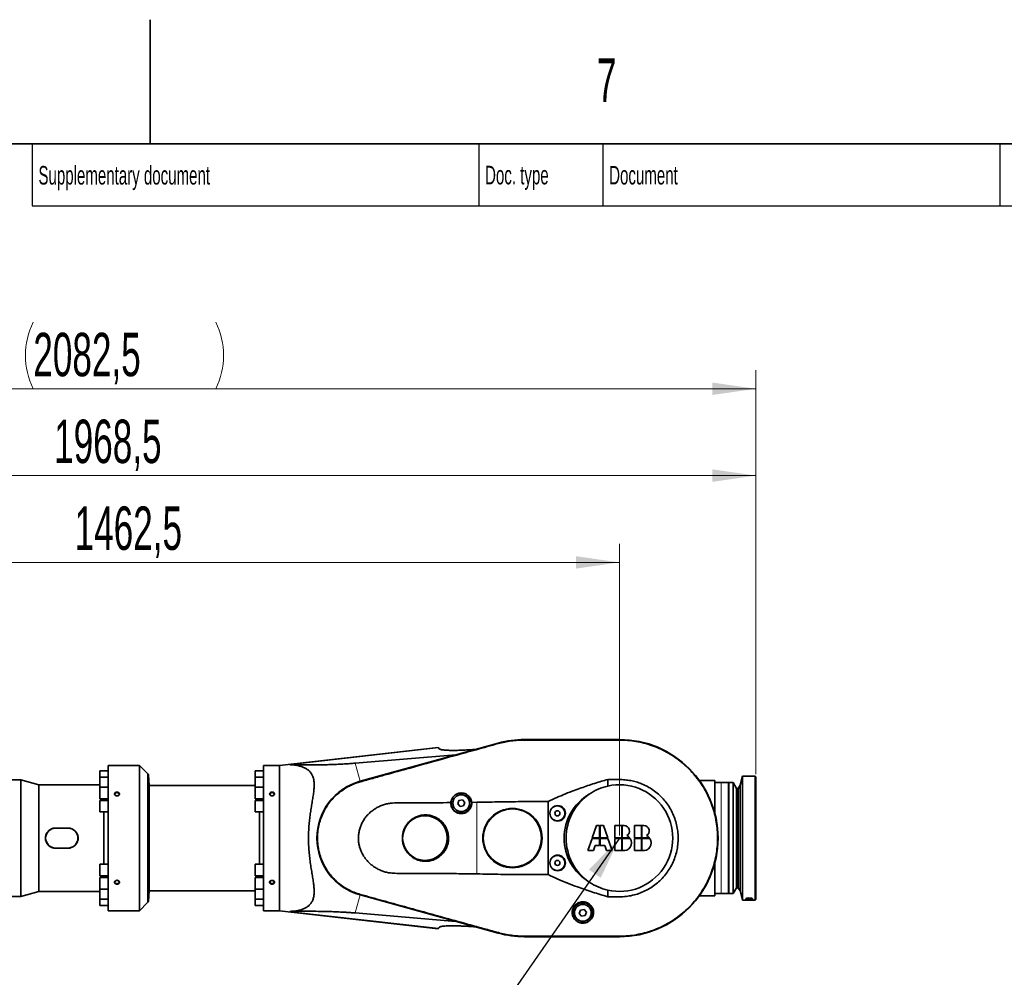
# Model space of a CAD drawing. Header units: millimetres. Extents: x 0 to 11920, y 0 to 8400.
# Tile 54 of 55: x 8740 to 10327, y 6856 to 8400. Entities that reach past the tile are written whole.
import ezdxf

# ---------------------------------------------------------------- set-up
doc = ezdxf.new("R2010")
doc.units = ezdxf.units.MM
doc.header["$LTSCALE"] = 20
doc.header["$PDSIZE"] = -1
doc.styles.add('SLDTEXTSTYLE0', font='TXT', dxfattribs={"width": 0.605})
doc.dimstyles.new('SLDDIMSTYLE0', dxfattribs={"dimtxt": 70, "dimasz": 70, "dimexe": 0, "dimexo": 0.0625, "dimgap": 17.5, "dimtad": 1, "dimdec": 1, "dimrnd": 1e-09, "dimzin": 12, "dimdsep": 46, "dimtxsty": 'SLDTEXTSTYLE0', "dimsah": 1, "dimcen": 0.09, "dimadec": 0, "dimazin": 3, "dimtfac": 1, "dimtofl": 0, "dimtmove": 0, "dimatfit": 3, "dimfxl": 1, "dimfrac": 2, "dimtolj": 1, "dimtzin": 12, "dimarcsym": 0})
doc.dimstyles.new('SLDDIMSTYLE1', dxfattribs={"dimtxt": 70, "dimasz": 70, "dimexe": 0, "dimexo": 0.0625, "dimgap": 17.5, "dimtad": 1, "dimdec": 0, "dimrnd": 1e-09, "dimzin": 12, "dimdsep": 46, "dimtxsty": 'SLDTEXTSTYLE0', "dimsah": 1, "dimcen": 0.09, "dimadec": 0, "dimazin": 3, "dimtfac": 1, "dimtofl": 0, "dimtmove": 0, "dimatfit": 3, "dimfxl": 1, "dimfrac": 2, "dimtolj": 1, "dimtzin": 12, "dimarcsym": 0})
doc.dimstyles.new('SLDDIMSTYLE2', dxfattribs={"dimtxt": 0.18, "dimasz": 70, "dimexe": 0, "dimexo": 0.0625, "dimgap": 0, "dimtad": 0, "dimtih": 1, "dimtoh": 1, "dimdec": 0, "dimrnd": 1e-09, "dimzin": 0, "dimdsep": 46, "dimtxsty": 'Standard', "dimsah": 1, "dimcen": 0.09, "dimadec": 0, "dimazin": 0, "dimtfac": 70, "dimtdec": 0, "dimtofl": 0, "dimtmove": 0, "dimatfit": 3, "dimfxl": 1, "dimfrac": 2, "dimtolj": 1, "dimtzin": 0, "dimarcsym": 0})

# ---------------------------------------------------------------- blocks, each defined once
blk = doc.blocks.new('_D_7')
at = {"color": 7, "linetype": 'Continuous', "lineweight": 0}
for p, q in [((7890.8, 6975.6), (7890.8, 7834.9)), ((9926.6, 7183.4), (9926.6, 7834.9)), ((7890.8, 7804.9), (9926.6, 7804.9))]:
    blk.add_line(p, q, dxfattribs=at)
at = {"color": 7, "linetype": 'Continuous', "lineweight": 18}
for centre, start, end in [((8869.1, 7858.6), 153.4349, 206.5651), ((8948.3, 7858.6), 333.4349, 26.5651)]:
    blk.add_arc(centre, 120.1, start, end, dxfattribs=at)
for points in [[(7890.8, 7804.9), (7960.8, 7794.9), (7960.8, 7814.9)], [(9926.6, 7804.9), (9856.6, 7814.9), (9856.6, 7794.9)]]:
    blk.add_solid(points, dxfattribs=at)
at = {"color": 7, "linetype": 'Continuous', "lineweight": 18, "insert": (8761.7, 7895.1), "char_height": 70, "attachment_point": 1, "style": 'SLDTEXTSTYLE0'}
blk.add_mtext('2082,5', dxfattribs=at)
blk = doc.blocks.new('_D_8')
at = {"color": 7, "linetype": 'Continuous', "lineweight": 0}
for p, q in [((7958.1, 7239.9), (7958.1, 7694.9)), ((9926.6, 7183.4), (9926.6, 7694.9)), ((7958.1, 7664.9), (9926.6, 7664.9))]:
    blk.add_line(p, q, dxfattribs=at)
at = {"color": 7, "linetype": 'Continuous', "lineweight": 18}
for points in [[(7958.1, 7664.9), (8028.1, 7654.9), (8028.1, 7674.9)], [(9926.6, 7664.9), (9856.6, 7674.9), (9856.6, 7654.9)]]:
    blk.add_solid(points, dxfattribs=at)
at = {"color": 7, "linetype": 'Continuous', "lineweight": 18, "insert": (8795.3, 7755.1), "char_height": 70, "attachment_point": 1, "style": 'SLDTEXTSTYLE0'}
blk.add_mtext('1968,5', dxfattribs=at)
blk = doc.blocks.new('_D_9')
at = {"color": 7, "linetype": 'Continuous', "lineweight": 0}
for p, q in [((8244.1, 6884.4), (8244.1, 7554.9)), ((9706.6, 7084.4), (9706.6, 7554.9)), ((9706.6, 7524.9), (8244.1, 7524.9))]:
    blk.add_line(p, q, dxfattribs=at)
at = {"color": 7, "linetype": 'Continuous', "lineweight": 18}
for points in [[(8244.1, 7524.9), (8314.1, 7514.9), (8314.1, 7534.9)], [(9706.6, 7524.9), (9636.6, 7534.9), (9636.6, 7514.9)]]:
    blk.add_solid(points, dxfattribs=at)
at = {"color": 7, "linetype": 'Continuous', "lineweight": 18, "insert": (8828.3, 7615.1), "char_height": 70, "attachment_point": 1, "style": 'SLDTEXTSTYLE0'}
blk.add_mtext('1462,5', dxfattribs=at)

msp = doc.modelspace()

# ---------------------------------------------------------------- linework, layer by layer
at = {"color": 7, "linetype": 'Continuous', "lineweight": 35}
for p, q in [((8950, 8200), (8950, 8400)), ((11720, 8200), (400, 8200)), ((9706.62, 7239.37), (9553.62, 7239.37)), ((9706.62, 7239.27), (9553.62, 7239.27)), ((9414.37, 7226.51), (9158.62, 7197.37)), ((9511.17, 7233.6), (9288.55, 7171.92)), ((9511.19, 7233.5), (9288.58, 7171.82)), ((9414.37, 7226.51), (9414.96, 7225.66)), ((9414.96, 7225.66), (9415.76, 7224.53)), ((9280.46, 7201.13), (9443.08, 7214.73)), ((8889.62, 7197.37), (8882.62, 7197.37)), ((8882.62, 7197.37), (8882.62, 7080.37)), ((8932.76, 7197.37), (8903.62, 7197.37)), ((8945.69, 7184.44), (8932.76, 7197.37)), ((8932.76, 7197.37), (8932.76, 7080.37)), ((9139.62, 7197.37), (9132.62, 7197.37)), ((9132.62, 6963.37), (9132.62, 7197.37)), ((9158.62, 7197.37), (9153.62, 7197.37)), ((9158.62, 7197.37), (9158.62, 6963.37)), ((8882.62, 7189.11), (8869.12, 7189.11)), ((8869.12, 7189.11), (8869.12, 7178.82)), ((8882.62, 7178.82), (8869.12, 7178.82)), ((8869.12, 7178.82), (8869.12, 7162.45)), ((8948.27, 7165.37), (8947.39, 7182.17)), ((8947.39, 6978.57), (8947.39, 7182.17)), ((9132.62, 7189.11), (9119.12, 7189.11)), ((9119.12, 7189.11), (9119.12, 7178.82)), ((9132.62, 7178.82), (9119.12, 7178.82)), ((9119.12, 7178.82), (9119.12, 7162.45)), ((9687.76, 7164.28), (9687.76, 7175)), ((9905.12, 7180.37), (9901.16, 7165.6)), ((9925.62, 7180.37), (9905.12, 7180.37)), ((9905.12, 7180.37), (9905.12, 6980.37)), ((9926.62, 7179.37), (9925.62, 7180.37)), ((9925.62, 6980.37), (9925.62, 7180.37)), ((9926.62, 7179.37), (9926.62, 6981.37)), ((8741.77, 7174.37), (8548.12, 7174.37)), ((8770.62, 7166.37), (8741.77, 7174.37)), ((8741.77, 6986.37), (8741.77, 7174.37)), ((8869.12, 7166.37), (8770.62, 7166.37)), ((8770.62, 6994.37), (8770.62, 7166.37)), ((8882.62, 7162.45), (8869.12, 7162.45)), ((8869.12, 7162.45), (8869.12, 7143.95)), ((9119.12, 7165.37), (8948.27, 7165.37)), ((8948.27, 6995.37), (8948.27, 7165.37)), ((9132.62, 7162.45), (9119.12, 7162.45)), ((9119.12, 7162.45), (9119.12, 7143.95)), ((9860.62, 7173.37), (9835.58, 7173.37)), ((9860.62, 7173.37), (9860.62, 7126.92)), ((9870.62, 7169.87), (9860.62, 7169.87)), ((9882.62, 7169.87), (9870.62, 7169.87)), ((9882.62, 7169.87), (9882.62, 6990.87)), ((9883.12, 7160.37), (9882.62, 7160.37)), ((9889.72, 7169.87), (9883.12, 7169.87)), ((9883.12, 7169.87), (9883.12, 6990.87)), ((9895.31, 7160.37), (9889.72, 7169.87)), ((9889.72, 7169.87), (9889.72, 6990.87)), ((9898.02, 7160.37), (9895.31, 7160.37)), ((9895.31, 7160.37), (9895.31, 7000.37)), ((9901.16, 7165.6), (9898.02, 7160.37)), ((9898.02, 7160.37), (9898.02, 7000.37)), ((9901.16, 7165.6), (9901.16, 6995.14)), ((8869.12, 7143.95), (8882.62, 7143.95)), ((8875.63, 7141.12), (8875.63, 7143.95)), ((9119.12, 7143.95), (9132.62, 7143.95)), ((9126.39, 7143.95), (9126.39, 7141.12)), ((8882.62, 7141.12), (8869.12, 7141.12)), ((8869.12, 7141.12), (8869.12, 7122.62)), ((9132.62, 7141.12), (9119.12, 7141.12)), ((9119.12, 7141.12), (9119.12, 7122.62)), ((9447.91, 7141.09), (9445.93, 7135.67)), ((9445.93, 7135.67), (9449.64, 7131.24)), ((9453.59, 7142.1), (9447.91, 7141.09)), ((9449.64, 7131.24), (9455.33, 7132.25)), ((9457.3, 7137.67), (9453.59, 7142.1)), ((9455.33, 7132.25), (9457.3, 7137.67)), ((9476.62, 7138.11), (9468.42, 7137.99)), ((9591.62, 7139.18), (9591.62, 7021.56)), ((9858.65, 7126.92), (9860.62, 7126.92)), ((9860.62, 7126.92), (9860.62, 7119.93)), ((8869.12, 7122.62), (8882.62, 7122.62)), ((8875.63, 7080.37), (8875.63, 7122.62)), ((9119.12, 7122.62), (9132.62, 7122.62)), ((9126.39, 7122.62), (9126.39, 7038.12)), ((8817.62, 7096.66), (8797.62, 7096.66)), ((8817.62, 7096.37), (8797.62, 7096.37)), ((9669.63, 7100.48), (9662.77, 7080.87)), ((9674.72, 7100.48), (9669.63, 7100.48)), ((9674.72, 7080.87), (9674.72, 7100.48)), ((9680.82, 7100.48), (9675.72, 7100.48)), ((9675.72, 7100.48), (9675.72, 7080.87)), ((9687.67, 7080.87), (9680.82, 7100.48)), ((9710.21, 7100.48), (9699.07, 7100.48)), ((9699.07, 7100.48), (9699.07, 7080.87)), ((9710.21, 7080.87), (9710.21, 7100.48)), ((9714.35, 7100.48), (9711.21, 7100.48)), ((9711.21, 7100.48), (9711.21, 7080.87)), ((9730.82, 7100.48), (9730.82, 7080.87)), ((9741.97, 7100.48), (9730.82, 7100.48)), ((9741.97, 7080.87), (9741.97, 7100.48)), ((9746.11, 7100.48), (9742.97, 7100.48)), ((9742.97, 7100.48), (9742.97, 7080.87)), ((8875.63, 7038.12), (8875.63, 7080.37)), ((8882.62, 7080.37), (8882.62, 6963.37)), ((8932.76, 7080.37), (8932.76, 6963.37)), ((9662.42, 7079.87), (9655.57, 7060.26)), ((9674.72, 7079.87), (9662.42, 7079.87)), ((9662.77, 7080.87), (9674.72, 7080.87)), ((9674.72, 7068.45), (9674.72, 7079.87)), ((9675.72, 7080.87), (9687.67, 7080.87)), ((9675.72, 7079.87), (9675.72, 7068.45)), ((9688.02, 7079.87), (9675.72, 7079.87)), ((9694.88, 7060.26), (9688.02, 7079.87)), ((9699.07, 7080.87), (9710.21, 7080.87)), ((9710.21, 7079.87), (9699.07, 7079.87)), ((9699.07, 7079.87), (9699.07, 7060.26)), ((9710.21, 7060.26), (9710.21, 7079.87)), ((9711.21, 7080.87), (9723.3, 7080.87)), ((9711.21, 7079.87), (9711.21, 7060.26)), ((9724.04, 7079.87), (9711.21, 7079.87)), ((9730.82, 7080.87), (9741.97, 7080.87)), ((9741.97, 7079.87), (9730.82, 7079.87)), ((9730.82, 7079.87), (9730.82, 7060.26)), ((9741.97, 7060.26), (9741.97, 7079.87)), ((9742.97, 7080.87), (9755.06, 7080.87)), ((9742.97, 7079.87), (9742.97, 7060.26)), ((9755.8, 7079.87), (9742.97, 7079.87)), ((8797.62, 7064.37), (8817.62, 7064.37)), ((8797.62, 7064.08), (8817.62, 7064.08)), ((9664.67, 7060.26), (9667.53, 7068.45)), ((9667.53, 7068.45), (9674.72, 7068.45)), ((9675.72, 7068.45), (9682.92, 7068.45)), ((9682.92, 7068.45), (9685.78, 7060.26)), ((9655.57, 7060.26), (9664.67, 7060.26)), ((9685.78, 7060.26), (9694.88, 7060.26)), ((9699.07, 7060.26), (9710.21, 7060.26)), ((9730.82, 7060.26), (9741.97, 7060.26)), ((8882.62, 7038.12), (8869.12, 7038.12)), ((8869.12, 7019.62), (8869.12, 7038.12)), ((9132.62, 7038.12), (9119.12, 7038.12)), ((9119.12, 7019.62), (9119.12, 7038.12)), ((9860.62, 7033.82), (9858.65, 7033.82)), ((9860.62, 7040.81), (9860.62, 7033.82)), ((9860.62, 7033.82), (9860.62, 6987.37)), ((8869.12, 7019.62), (8882.62, 7019.62)), ((8882.62, 7016.79), (8869.12, 7016.79)), ((8869.12, 6998.29), (8869.12, 7016.79)), ((8875.63, 7016.79), (8875.63, 7019.62)), ((9119.12, 7019.62), (9132.62, 7019.62)), ((9132.62, 7016.79), (9119.12, 7016.79)), ((9119.12, 6998.29), (9119.12, 7016.79)), ((9126.39, 7019.62), (9126.39, 7016.79)), ((9882.62, 7000.37), (9883.12, 7000.37)), ((9889.72, 6990.87), (9895.31, 7000.37)), ((9895.31, 7000.37), (9898.02, 7000.37)), ((9898.02, 7000.37), (9901.16, 6995.14)), ((8548.12, 6986.37), (8741.77, 6986.37)), ((8741.77, 6986.37), (8770.62, 6994.37)), ((8770.62, 6994.37), (8869.12, 6994.37)), ((8869.12, 6998.29), (8882.62, 6998.29)), ((8869.12, 6981.92), (8869.12, 6998.29)), ((8947.39, 6978.57), (8948.27, 6995.37)), ((8948.27, 6995.37), (9119.12, 6995.37)), ((9119.12, 6998.29), (9132.62, 6998.29)), ((9119.12, 6981.92), (9119.12, 6998.29)), ((9288.55, 6988.82), (9511.17, 6927.14)), ((9288.58, 6988.92), (9511.19, 6927.24)), ((9687.76, 6985.74), (9687.76, 6996.46)), ((9835.58, 6987.37), (9860.62, 6987.37)), ((9860.62, 6990.87), (9870.62, 6990.87)), ((9870.62, 6990.87), (9882.62, 6990.87)), ((9883.12, 6990.87), (9889.72, 6990.87)), ((9901.16, 6995.14), (9905.12, 6980.37)), ((8869.12, 6981.92), (8882.62, 6981.92)), ((8869.12, 6971.63), (8869.12, 6981.92)), ((8869.12, 6971.63), (8882.62, 6971.63)), ((8932.76, 6963.37), (8945.69, 6976.3)), ((9119.12, 6981.92), (9132.62, 6981.92)), ((9119.12, 6971.63), (9119.12, 6981.92)), ((9119.12, 6971.63), (9132.62, 6971.63)), ((9905.12, 6980.37), (9925.62, 6980.37)), ((9910.13, 6982.61), (9910.12, 6982.56)), ((9910.12, 6981.74), (9910.12, 6982.56)), ((9925.62, 6980.37), (9926.62, 6981.37)), ((8882.62, 6963.37), (8932.76, 6963.37)), ((9132.62, 6963.37), (9158.62, 6963.37)), ((9158.62, 6963.37), (9414.37, 6934.23)), ((9443.08, 6946.01), (9280.46, 6959.61)), ((9643.91, 6964.29), (9641.93, 6958.87)), ((9641.93, 6958.87), (9645.64, 6954.44)), ((9649.59, 6965.3), (9643.91, 6964.29)), ((9645.64, 6954.44), (9651.33, 6955.45)), ((9653.3, 6960.87), (9649.59, 6965.3)), ((9651.33, 6955.45), (9653.3, 6960.87)), ((9414.96, 6935.07), (9414.37, 6934.23)), ((9415.76, 6936.21), (9414.96, 6935.07)), ((9553.62, 6921.47), (9706.62, 6921.47)), ((9553.62, 6921.37), (9706.62, 6921.37))]:
    msp.add_line(p, q, dxfattribs=at)
at = {"color": 7, "linetype": 'Continuous', "lineweight": 25}
for p, q in [((8760, 8200), (8760, 8100)), ((9480, 8200), (9480, 8100)), ((9680, 8200), (9680, 8100)), ((10320, 8200), (10320, 8100)), ((8760, 8100), (11720, 8100))]:
    msp.add_line(p, q, dxfattribs=at)
at = {"color": 8, "linetype": 'Continuous', "lineweight": 18}
for p, q in [((9553.62, 7238.54), (9553.62, 7239.27)), ((9706.62, 7238.54), (9706.62, 7239.27)), ((9414.96, 7225.66), (9175.25, 7198.52)), ((9511.38, 7232.81), (9511.19, 7233.5)), ((9280.46, 7201.13), (9288.55, 7171.92)), ((8945.69, 7184.44), (8945.69, 6976.3)), ((9288.77, 7171.16), (9288.58, 7171.82)), ((9870.62, 6990.87), (9870.62, 7169.87)), ((9476.62, 7022.62), (9476.62, 7138.11)), ((8797.62, 7096.66), (8797.62, 7096.37)), ((8817.62, 7096.66), (8817.62, 7096.37)), ((8797.62, 7064.08), (8797.62, 7064.37)), ((8817.62, 7064.08), (8817.62, 7064.37)), ((9280.46, 6959.61), (9288.55, 6988.82)), ((9288.77, 6989.58), (9288.58, 6988.92)), ((9910.12, 6981.74), (9911.82, 6983.42)), ((9910.12, 6982.56), (9910.59, 6983.02)), ((9919.42, 6983.41), (9921.12, 6981.74)), ((9920.64, 6983.02), (9921.12, 6982.56)), ((9414.96, 6935.07), (9175.25, 6962.22)), ((9511.38, 6927.93), (9511.19, 6927.24)), ((9553.62, 6922.19), (9553.62, 6921.47)), ((9706.62, 6922.19), (9706.62, 6921.47))]:
    msp.add_line(p, q, dxfattribs=at)
at = {"color": 7, "linetype": 'Continuous', "lineweight": 35, "flags": 128}
for points in [[(8896.62, 7148.52), (8897.72, 7148.66), (8898.71, 7149.09), (8899.46, 7149.74), (8899.91, 7150.55), (8900.01, 7151.44), (8899.73, 7152.3), (8899.12, 7153.04), (8898.24, 7153.59), (8897.18, 7153.88), (8896.06, 7153.88), (8895, 7153.59), (8894.12, 7153.04), (8893.5, 7152.3), (8893.23, 7151.44), (8893.32, 7150.55), (8893.77, 7149.74), (8894.53, 7149.09), (8895.51, 7148.66), (8896.62, 7148.52)], [(9146.62, 7148.56), (9147.67, 7148.7), (9148.61, 7149.1), (9149.34, 7149.73), (9149.77, 7150.51), (9149.86, 7151.35), (9149.59, 7152.17), (9149.01, 7152.88), (9148.17, 7153.41), (9147.15, 7153.68), (9146.08, 7153.68), (9145.07, 7153.41), (9144.23, 7152.88), (9143.64, 7152.17), (9143.38, 7151.35), (9143.47, 7150.51), (9143.9, 7149.73), (9144.62, 7149.1), (9145.56, 7148.7), (9146.62, 7148.56)], [(8896.62, 7006.83), (8897.72, 7006.97), (8898.71, 7007.4), (8899.46, 7008.05), (8899.91, 7008.86), (8900.01, 7009.75), (8899.73, 7010.61), (8899.12, 7011.35), (8898.24, 7011.9), (8897.18, 7012.19), (8896.06, 7012.19), (8895, 7011.9), (8894.12, 7011.35), (8893.5, 7010.61), (8893.23, 7009.75), (8893.32, 7008.86), (8893.77, 7008.05), (8894.53, 7007.4), (8895.51, 7006.97), (8896.62, 7006.83)], [(9146.62, 7012.18), (9147.67, 7012.04), (9148.61, 7011.64), (9149.34, 7011.01), (9149.77, 7010.23), (9149.86, 7009.39), (9149.59, 7008.57), (9149.01, 7007.85), (9148.17, 7007.33), (9147.15, 7007.06), (9146.08, 7007.06), (9145.07, 7007.33), (9144.23, 7007.85), (9143.64, 7008.57), (9143.38, 7009.39), (9143.47, 7010.23), (9143.9, 7011.01), (9144.62, 7011.64), (9145.56, 7012.04), (9146.62, 7012.18)], [(9921.12, 6981.74), (9921.12, 6981.83), (9921.12, 6981.93), (9921.12, 6982.02), (9921.12, 6982.12), (9921.12, 6982.23), (9921.12, 6982.33), (9921.12, 6982.44), (9921.12, 6982.56)]]:
    msp.add_lwpolyline(points, dxfattribs=at)
at = {"color": 7, "linetype": 'Continuous', "lineweight": 35}
for centre, radius in [((9451.62, 7136.67), 16.25), ((9451.62, 7136.67), 13.5), ((9534.12, 7080.37), 47.85), ((9534.12, 7080.37), 46.98), ((9606.62, 7120.37), 12), ((9393.02, 7080.37), 36), ((9606.62, 7120.37), 4.15), ((9606.62, 7040.37), 12), ((9606.62, 7040.37), 4.15), ((9647.62, 6959.87), 16.25), ((9647.62, 6959.87), 13.5)]:
    msp.add_circle(centre, radius, dxfattribs=at)
for centre, radius, start, end in [((9553.62, 7080.37), 159, 90, 105.48585), ((9553.62, 7080.37), 158.9, 90, 105.48585), ((9706.62, 7080.37), 159, 270, 90), ((9706.62, 7080.37), 158.9, 270, 90), ((8938.62, 7177.37), 10, 28.71562, 45), ((9313.92, 7080.37), 95, 105.48585, 254.51415), ((9313.92, 7080.37), 94.9, 105.48585, 254.51415), ((9706.62, 7080.37), 86, 102.66838, 124.43961), ((9706.62, 7080.37), 86, 257.33162, 102.66838), ((9706.62, 7080.37), 86, 124.43961, 235.56039), ((8797.62, 7080.37), 16, 90, 270), ((8817.62, 7080.37), 16, 270, 90), ((9714.35, 7092.02), 8.46, 298.19224, 90), ((9746.11, 7092.02), 8.46, 298.19224, 90), ((9713.44, 7072.8), 12.74, 259.92134, 33.69124), ((9713.44, 7072.8), 12.74, 39.29318, 67.34024), ((9745.2, 7072.8), 12.74, 259.92134, 33.69124), ((9745.2, 7072.8), 12.74, 39.29318, 67.34024), ((9706.62, 7080.37), 86, 235.56039, 257.33162), ((8938.62, 6983.37), 10, 315, 331.28438), ((9553.62, 7080.37), 159, 254.51415, 270), ((9553.62, 7080.37), 158.9, 254.51415, 270)]:
    msp.add_arc(centre, radius, start, end, dxfattribs=at)
msp.add_ellipse((9700.16, 7080.37), major_axis=(82.71, 0), ratio=0.9969479, start_param=2.1059629, end_param=4.1772224, dxfattribs=at)
for centre in [(9607.07, 7120.37), (9607.07, 7040.37)]:
    msp.add_ellipse(centre, major_axis=(12.56, 0), ratio=0.9993434, dxfattribs=at)
for points, knots in [([(9511.38, 7232.81), (9514.8, 7233.68), (9521.64, 7235.44), (9532.16, 7237.19), (9542.83, 7238.34), (9550.02, 7238.48), (9553.62, 7238.54)], [0, 0, 0, 0, 0.2476989, 0.4954195, 0.7477162, 1, 1, 1, 1]), ([(9553.62, 7238.54), (9559.99, 7238.54), (9572.74, 7238.54), (9598.24, 7238.55), (9630.12, 7238.54), (9661.99, 7238.55), (9687.49, 7238.54), (9700.24, 7238.54), (9706.62, 7238.54)], [0, 0, 0, 0, 0.1249974, 0.2499997, 0.4999982, 0.7499966, 0.8750079, 1, 1, 1, 1]), ([(9706.62, 7238.54), (9711.01, 7238.44), (9719.8, 7238.23), (9732.9, 7236.51), (9745.82, 7233.79), (9758.47, 7230), (9770.77, 7225.14), (9782.64, 7219.27), (9793.99, 7212.43), (9804.75, 7204.67), (9814.83, 7195.98), (9824.18, 7186.44), (9832.71, 7176.16), (9840.34, 7165.21), (9847, 7153.64), (9852.67, 7141.55), (9857.31, 7129.02), (9860.89, 7116.16), (9863.34, 7103.05), (9864.68, 7089.75), (9864.92, 7076.39), (9864.04, 7063.08), (9862.01, 7049.89), (9858.88, 7036.9), (9854.68, 7024.22), (9849.44, 7011.95), (9843.16, 7000.17), (9835.91, 6988.95), (9827.75, 6978.38), (9818.74, 6968.53), (9808.92, 6959.5), (9798.36, 6951.31), (9787.16, 6944.03), (9775.4, 6937.72), (9763.14, 6932.45), (9750.47, 6928.22), (9737.49, 6925.05), (9725.78, 6923.24), (9715.47, 6922.34), (9709.57, 6922.24), (9706.62, 6922.19)], [0, 0, 0, 0, 0.0264924, 0.0530805, 0.0796725, 0.1061702, 0.1327442, 0.1594114, 0.1860786, 0.2126524, 0.2394529, 0.2663491, 0.2932453, 0.3200457, 0.3468438, 0.3737377, 0.4006315, 0.4274296, 0.4542301, 0.4811264, 0.5080227, 0.5348232, 0.5616216, 0.5885159, 0.6154101, 0.6422086, 0.6690067, 0.6959005, 0.7227943, 0.7495923, 0.7763915, 0.8032865, 0.8301814, 0.8569806, 0.8837786, 0.9106723, 0.9375661, 0.9643642, 0.982183, 1, 1, 1, 1]), ([(9288.77, 7171.16), (9295.45, 7173.01), (9308.83, 7176.72), (9335.58, 7184.14), (9379.37, 7196.25), (9428.34, 7209.82), (9475.8, 7222.94), (9499.52, 7229.52), (9511.38, 7232.81)], [0, 0, 0, 0, 0.0901331, 0.1802692, 0.3605259, 0.68026012, 0.84013512, 1, 1, 1, 1]), ([(9474.34, 7223.39), (9471.15, 7223.16), (9464.77, 7222.7), (9455.79, 7222.23), (9447.34, 7221.91), (9439.58, 7221.78), (9432.61, 7221.83), (9427, 7222.05), (9422.71, 7222.42), (9419.54, 7222.9), (9417.49, 7223.44), (9416.27, 7223.99), (9415.93, 7224.35), (9415.76, 7224.53)], [0, 0, 0, 0, 0.10585684, 0.21206981, 0.31796622, 0.42417494, 0.5307091, 0.63681964, 0.72059017, 0.80459975, 0.88832571, 0.94416383, 1, 1, 1, 1]), ([(8889.62, 7197.37), (8889.64, 7197.37), (8889.7, 7197.37), (8890.35, 7197.33), (8891.77, 7197.26), (8893.73, 7197.2), (8896.06, 7197.17), (8898.48, 7197.18), (8900.71, 7197.23), (8902.44, 7197.31), (8903.45, 7197.36), (8903.57, 7197.37), (8903.62, 7197.37)], [0, 0, 0, 0, 0.0522951, 0.15493, 0.2585861, 0.364844, 0.4740165, 0.5852165, 0.6968735, 0.8072302, 0.9148564, 1, 1, 1, 1]), ([(9139.62, 7197.37), (9139.64, 7197.37), (9139.7, 7197.37), (9140.35, 7197.33), (9141.77, 7197.26), (9143.73, 7197.2), (9146.06, 7197.17), (9148.48, 7197.18), (9150.71, 7197.23), (9152.44, 7197.31), (9153.45, 7197.36), (9153.57, 7197.37), (9153.62, 7197.37)], [0, 0, 0, 0, 0.05229506, 0.15492997, 0.25858615, 0.364844, 0.4740165, 0.58521651, 0.69687347, 0.80723022, 0.91485642, 1, 1, 1, 1]), ([(9175.25, 7198.52), (9179.55, 7198.47), (9188.16, 7198.37), (9201.54, 7198.32), (9213.64, 7198.37), (9224.34, 7198.5), (9233.5, 7198.68), (9243.04, 7198.95), (9253.01, 7199.35), (9262.63, 7199.85), (9271.78, 7200.44), (9277.56, 7200.9), (9280.46, 7201.13)], [0, 0, 0, 0, 0.1425752, 0.2851659, 0.4276885, 0.5154894, 0.6035749, 0.6915639, 0.7792663, 0.8667449, 0.9330846, 1, 1, 1, 1]), ([(9175.25, 6962.22), (9177.85, 6962.32), (9183.04, 6962.53), (9190.39, 6963.83), (9196.64, 6965.81), (9201.74, 6968.36), (9205.78, 6971.26), (9209.18, 6974.85), (9211.77, 6979.2), (9213.53, 6984.26), (9214.49, 6990.2), (9214.56, 6997.04), (9213.92, 7004.7), (9212.76, 7012.98), (9211.3, 7021.85), (9209.74, 7031.27), (9208.22, 7041.02), (9206.91, 7051.07), (9205.97, 7061.38), (9205.41, 7071.88), (9205.26, 7082.44), (9205.54, 7092.74), (9206.24, 7102.69), (9207.25, 7112.26), (9208.5, 7121.62), (9209.93, 7130.86), (9211.48, 7139.92), (9212.94, 7148.75), (9214.06, 7157.13), (9214.58, 7164.44), (9214.41, 7170.71), (9213.62, 7176), (9212.13, 7180.76), (9209.84, 7184.9), (9206.89, 7188.42), (9203.2, 7191.46), (9198.78, 7193.96), (9193.73, 7195.92), (9188.29, 7197.3), (9182.15, 7198.26), (9177.7, 7198.43), (9175.25, 7198.52)], [0, 0, 0, 0, 0.03132376, 0.06268356, 0.09396378, 0.11708641, 0.140251, 0.1633378, 0.18665823, 0.21007334, 0.23339715, 0.25953303, 0.28577362, 0.31196108, 0.33947599, 0.36709138, 0.39470901, 0.42222698, 0.44989701, 0.47768006, 0.50545855, 0.53312232, 0.55890091, 0.58476532, 0.61063743, 0.63642656, 0.66351239, 0.69071486, 0.71786933, 0.74488939, 0.7664072, 0.78798263, 0.80947993, 0.83099764, 0.8525915, 0.87413389, 0.89813633, 0.92222056, 0.94634295, 0.97039759, 1, 1, 1, 1]), ([(9591.62, 7139.18), (9596.22, 7141.4), (9605.43, 7145.83), (9619.55, 7151.76), (9636.27, 7158.25), (9655.64, 7165.06), (9673.66, 7170.83), (9684.41, 7174.01), (9687.76, 7175)], [0, 0, 0, 0, 0.1490568, 0.298183, 0.447285, 0.6725811, 0.8978916, 1, 1, 1, 1]), ([(9687.76, 7175), (9690.92, 7175.02), (9697.14, 7175.05), (9706.45, 7174.98), (9715.64, 7174.36), (9724.77, 7173.13), (9733.73, 7171.12), (9742.87, 7168.01), (9752.03, 7163.62), (9761.08, 7158), (9769.46, 7151.41), (9777.02, 7143.9), (9783.7, 7135.6), (9789.43, 7126.62), (9794.08, 7117.03), (9797.64, 7106.99), (9800.06, 7096.62), (9801.28, 7086.04), (9801.32, 7075.39), (9800.18, 7064.8), (9797.82, 7054.4), (9794.33, 7044.32), (9789.74, 7034.7), (9784.08, 7025.67), (9777.46, 7017.32), (9769.95, 7009.77), (9761.63, 7003.13), (9752.62, 6997.44), (9743.04, 6992.79), (9732.97, 6989.27), (9722.58, 6986.86), (9711.48, 6985.66), (9699.86, 6985.63), (9691.79, 6985.7), (9687.76, 6985.74)], [0, 0, 0, 0, 0.0283483, 0.05576, 0.0833229, 0.1108418, 0.1382155, 0.1654678, 0.1971923, 0.2290184, 0.2607446, 0.2924718, 0.3243008, 0.3560292, 0.3877378, 0.4195476, 0.4512566, 0.4829676, 0.5147794, 0.5464904, 0.5782411, 0.6100931, 0.6418436, 0.6735645, 0.7053861, 0.7371059, 0.7688069, 0.8006074, 0.8323061, 0.8640755, 0.8959441, 0.927704, 0.9638426, 1, 1, 1, 1]), ([(9288.77, 6989.58), (9285.41, 6990.64), (9278.67, 6992.75), (9269.11, 6997.31), (9260.08, 7002.83), (9251.75, 7009.36), (9244.2, 7016.77), (9237.5, 7024.98), (9231.78, 7033.91), (9227.08, 7043.42), (9223.47, 7053.4), (9221.03, 7063.73), (9219.75, 7074.26), (9219.64, 7084.87), (9220.76, 7095.42), (9223.04, 7105.78), (9226.45, 7115.83), (9230.99, 7125.42), (9236.57, 7134.44), (9243.12, 7142.79), (9250.58, 7150.34), (9258.83, 7157), (9266.92, 7162.18), (9274.56, 7166.05), (9281.53, 7168.97), (9286.36, 7170.43), (9288.77, 7171.16)], [0, 0, 0, 0, 0.0430971, 0.0863364, 0.1294394, 0.1725273, 0.2157519, 0.2588398, 0.302047, 0.345392, 0.3885993, 0.4317955, 0.4751296, 0.5183259, 0.5615195, 0.6048509, 0.6480446, 0.6912377, 0.7345686, 0.7777618, 0.8209603, 0.8642965, 0.907495, 0.938315, 0.9691847, 1, 1, 1, 1]), ([(8893.46, 7149.63), (8893.73, 7149.4), (8894.32, 7148.91), (8895.54, 7148.47), (8896.91, 7148.36), (8898.27, 7148.63), (8899.43, 7149.24), (8900.27, 7150.13), (8900.68, 7151.16), (8900.64, 7152.23), (8900.15, 7153.21), (8899.28, 7154), (8898.11, 7154.54), (8896.76, 7154.75), (8895.38, 7154.61), (8894.14, 7154.12), (8893.19, 7153.34), (8892.63, 7152.36), (8892.54, 7151.3), (8892.85, 7150.35), (8893.28, 7149.85), (8893.46, 7149.63)], [0, 0, 0, 0, 0.0474448, 0.1012254, 0.1557541, 0.2107118, 0.2655691, 0.3198189, 0.3731824, 0.4257802, 0.478107, 0.530781, 0.5842359, 0.6385426, 0.6934188, 0.7483671, 0.8028522, 0.8565011, 0.9092998, 0.9616443, 1, 1, 1, 1]), ([(9143.48, 7149.65), (9143.26, 7149.91), (9142.79, 7150.47), (9142.55, 7151.49), (9142.73, 7152.53), (9143.33, 7153.46), (9144.3, 7154.18), (9145.53, 7154.62), (9146.9, 7154.73), (9148.25, 7154.48), (9149.41, 7153.9), (9150.24, 7153.05), (9150.66, 7152.03), (9150.61, 7150.98), (9150.14, 7149.98), (9149.27, 7149.16), (9148.11, 7148.6), (9146.77, 7148.37), (9145.4, 7148.52), (9144.25, 7148.98), (9143.71, 7149.45), (9143.48, 7149.65)], [0, 0, 0, 0, 0.0474552, 0.1004995, 0.152957, 0.2053344, 0.2582189, 0.3119423, 0.3664595, 0.4214072, 0.47626, 0.5305125, 0.5838852, 0.6364939, 0.6888279, 0.7415017, 0.7949491, 0.8492444, 0.9041097, 0.9590513, 1, 1, 1, 1]), ([(9468.42, 7137.99), (9468.21, 7139.26), (9467.83, 7141.54), (9466.43, 7144.57), (9464.71, 7147.1), (9462.52, 7149.29), (9460, 7151.04), (9457.21, 7152.28), (9454.36, 7153), (9451.5, 7153.2), (9448.81, 7152.96), (9446.26, 7152.31), (9443.93, 7151.33), (9441.8, 7150.03), (9439.86, 7148.41), (9438.16, 7146.51), (9436.7, 7144.26), (9435.6, 7141.74), (9435.01, 7139.46), (9434.86, 7138.07), (9434.81, 7137.61)], [0, 0, 0, 0, 0.0792685, 0.1417856, 0.2042932, 0.2665062, 0.3286887, 0.3872555, 0.4457857, 0.4985038, 0.5512101, 0.5997914, 0.6483842, 0.6971255, 0.7458877, 0.798817, 0.8517682, 0.9111732, 0.9705906, 1, 1, 1, 1]), ([(9434.81, 7137.61), (9432.66, 7137.59), (9414.43, 7137.41), (9391.83, 7137.11), (9367.04, 7137.17), (9353.96, 7137.19), (9343.03, 7137.11), (9334.3, 7136.24), (9327.86, 7134.69), (9321.63, 7132.47), (9315.69, 7129.59), (9310.1, 7126.11), (9304.84, 7121.98), (9300.04, 7117.2), (9295.77, 7111.82), (9292.21, 7106.07), (9289.42, 7100.02), (9287.38, 7093.79), (9286.12, 7087.49), (9285.66, 7081.22), (9285.92, 7075.08), (9286.87, 7069.1), (9288.48, 7063.36), (9290.64, 7057.91), (9293.41, 7052.62), (9296.79, 7047.56), (9300.74, 7042.81), (9305.26, 7038.41), (9310.32, 7034.46), (9315.87, 7031.01), (9321.82, 7028.19), (9328.05, 7026.04), (9334.5, 7024.47), (9347.52, 7023.27), (9367.03, 7023.29), (9392.99, 7023.28), (9419.92, 7023.34), (9447.79, 7023.03), (9467.01, 7022.76), (9476.62, 7022.62)], [0, 0, 0, 0, 0.0159843, 0.1355232, 0.1679983, 0.2004736, 0.2329354, 0.2493224, 0.2657747, 0.2821797, 0.2985138, 0.3148927, 0.3312199, 0.3482155, 0.3652696, 0.3822621, 0.3984602, 0.4147139, 0.430905, 0.4460853, 0.4613195, 0.4765015, 0.4909986, 0.5055393, 0.5200411, 0.5353574, 0.5507182, 0.5660365, 0.5822439, 0.5984982, 0.614699, 0.6311475, 0.6476347, 0.6640529, 0.7284173, 0.7928091, 0.8571976, 0.928599, 1, 1, 1, 1]), ([(9434.81, 7137.61), (9434.84, 7136.11), (9434.89, 7133.66), (9435.92, 7130.41), (9437.18, 7127.86), (9438.87, 7125.56), (9440.91, 7123.57), (9443.26, 7121.96), (9445.85, 7120.76), (9448.6, 7120.02), (9451.44, 7119.74), (9454.28, 7119.96), (9457.05, 7120.64), (9459.66, 7121.78), (9462.05, 7123.33), (9464.14, 7125.28), (9465.88, 7127.54), (9467.2, 7130.06), (9468.07, 7132.7), (9468.5, 7135.37), (9468.45, 7137.12), (9468.42, 7137.99)], [0, 0, 0, 0, 0.0810188, 0.1325242, 0.1840296, 0.2355359, 0.2870422, 0.3385483, 0.3900543, 0.4415551, 0.4930558, 0.5445481, 0.5960403, 0.6475273, 0.6990144, 0.7505044, 0.8019944, 0.8534939, 0.9049934, 0.9524967, 1, 1, 1, 1]), ([(9476.62, 7138.11), (9487.73, 7138.31), (9509.94, 7138.7), (9548.27, 7139.32), (9575.5, 7139.23), (9591.62, 7139.18)], [0, 0, 0, 0, 0.28977672, 0.57955581, 1, 1, 1, 1]), ([(9431.15, 7080.37), (9431.04, 7078.21), (9430.82, 7073.89), (9429.12, 7067.64), (9426.46, 7061.81), (9422.88, 7056.55), (9418.46, 7051.99), (9413.36, 7048.23), (9407.7, 7045.41), (9401.68, 7043.57), (9395.43, 7042.79), (9389.16, 7043.06), (9383.03, 7044.39), (9377.21, 7046.72), (9371.86, 7050.01), (9367.12, 7054.14), (9363.14, 7059.02), (9360.01, 7064.51), (9357.85, 7070.46), (9356.7, 7076.7), (9356.63, 7083.05), (9357.6, 7089.33), (9359.63, 7095.36), (9362.62, 7100.96), (9366.53, 7105.97), (9371.2, 7110.26), (9376.54, 7113.67), (9382.34, 7116.14), (9388.48, 7117.58), (9394.76, 7117.98), (9401, 7117.3), (9407.04, 7115.6), (9412.71, 7112.89), (9417.85, 7109.29), (9422.31, 7104.85), (9425.99, 7099.74), (9428.76, 7094.06), (9430.31, 7088.79), (9431.04, 7084.19), (9431.12, 7081.64), (9431.15, 7080.37)], [0, 0, 0, 0, 0.0276254, 0.0552506, 0.082289, 0.1093268, 0.1362766, 0.1632257, 0.1900389, 0.2168516, 0.2435453, 0.270239, 0.2968867, 0.3235349, 0.350228, 0.3769216, 0.4037222, 0.4305232, 0.4574393, 0.4843557, 0.5113498, 0.5383438, 0.5653581, 0.592372, 0.619345, 0.6463175, 0.6731949, 0.7000717, 0.726829, 0.7535861, 0.7802525, 0.8069191, 0.8335731, 0.8602277, 0.8869591, 0.9136911, 0.9405548, 0.967419, 0.9837095, 1, 1, 1, 1]), ([(8797.62, 7096.66), (8796.7, 7096.61), (8794.88, 7096.52), (8792.21, 7095.82), (8789.71, 7094.71), (8787.41, 7093.2), (8785.4, 7091.32), (8783.72, 7089.12), (8782.44, 7086.66), (8781.59, 7084.02), (8781.2, 7081.3), (8781.27, 7078.57), (8781.8, 7075.91), (8782.75, 7073.38), (8784.11, 7071.05), (8785.84, 7068.95), (8787.92, 7067.16), (8790.28, 7065.72), (8792.86, 7064.71), (8795.34, 7064.17), (8796.94, 7064.11), (8797.62, 7064.08)], [0, 0, 0, 0, 0.0533302, 0.10666276, 0.15997066, 0.21328142, 0.26711322, 0.3209428, 0.37493279, 0.42891734, 0.48202144, 0.53512444, 0.58744376, 0.63976727, 0.69244645, 0.74512941, 0.79881936, 0.85250801, 0.90654493, 0.96057828, 1, 1, 1, 1]), ([(8817.62, 7064.08), (8818.53, 7064.13), (8820.36, 7064.22), (8823.02, 7064.92), (8825.53, 7066.03), (8827.83, 7067.54), (8829.84, 7069.42), (8831.52, 7071.62), (8832.8, 7074.08), (8833.65, 7076.72), (8834.03, 7079.44), (8833.96, 7082.17), (8833.43, 7084.83), (8832.49, 7087.35), (8831.13, 7089.69), (8829.4, 7091.79), (8827.32, 7093.58), (8824.96, 7095.02), (8822.37, 7096.03), (8819.89, 7096.57), (8818.29, 7096.63), (8817.62, 7096.66)], [0, 0, 0, 0, 0.0533302, 0.1066628, 0.1599707, 0.2132814, 0.2671132, 0.3209428, 0.3749328, 0.4289173, 0.4820214, 0.5351244, 0.5874438, 0.6397673, 0.6924465, 0.7451294, 0.7988194, 0.852508, 0.9065449, 0.9605783, 1, 1, 1, 1]), ([(9591.62, 7021.56), (9579.2, 7021.53), (9553.83, 7021.48), (9515.5, 7021.89), (9489.58, 7022.38), (9476.62, 7022.62)], [0, 0, 0, 0, 0.32380784, 0.66188761, 1, 1, 1, 1]), ([(9687.76, 6985.74), (9679.59, 6988.2), (9663.25, 6993.11), (9641.69, 7000.51), (9623, 7007.57), (9607.11, 7014.13), (9596.78, 7019.08), (9591.62, 7021.56)], [0, 0, 0, 0, 0.24922835, 0.49843836, 0.66563755, 0.83286637, 1, 1, 1, 1]), ([(8893.58, 7007.1), (8893.87, 7006.89), (8894.49, 7006.43), (8895.73, 7006.06), (8897.11, 7006.01), (8898.45, 7006.31), (8899.58, 7006.95), (8900.36, 7007.83), (8900.7, 7008.87), (8900.59, 7009.93), (8900.05, 7010.91), (8899.13, 7011.7), (8897.92, 7012.22), (8896.56, 7012.39), (8895.19, 7012.18), (8893.98, 7011.62), (8893.08, 7010.78), (8892.59, 7009.76), (8892.56, 7008.69), (8892.93, 7007.77), (8893.39, 7007.3), (8893.58, 7007.1)], [0, 0, 0, 0, 0.0474033, 0.1013116, 0.1559305, 0.2109079, 0.2657059, 0.3198369, 0.3730722, 0.4255938, 0.4779339, 0.5307011, 0.5842838, 0.6386969, 0.6936171, 0.7485301, 0.802911, 0.8564279, 0.9091283, 0.9614567, 1, 1, 1, 1]), ([(9143.61, 7007.11), (9143.37, 7007.35), (9142.87, 7007.88), (9142.56, 7008.88), (9142.67, 7009.93), (9143.21, 7010.9), (9144.13, 7011.69), (9145.33, 7012.2), (9146.69, 7012.37), (9148.05, 7012.16), (9149.25, 7011.6), (9150.14, 7010.76), (9150.62, 7009.75), (9150.65, 7008.69), (9150.24, 7007.69), (9149.43, 7006.86), (9148.31, 7006.29), (9146.98, 7006.02), (9145.61, 7006.1), (9144.43, 7006.49), (9143.85, 7006.92), (9143.61, 7007.11)], [0, 0, 0, 0, 0.0474114, 0.100584, 0.1531088, 0.2054571, 0.2582331, 0.3118205, 0.3662326, 0.4211462, 0.4760493, 0.5304206, 0.5839322, 0.6366341, 0.6889697, 0.7415553, 0.7948689, 0.8490439, 0.90385, 0.9588158, 1, 1, 1, 1]), ([(9511.38, 6927.93), (9504.7, 6929.79), (9491.32, 6933.49), (9464.56, 6940.9), (9432.63, 6949.74), (9395.53, 6960.01), (9359.94, 6969.86), (9330.28, 6978.06), (9306.56, 6984.65), (9294.7, 6987.94), (9288.77, 6989.58)], [0, 0, 0, 0, 0.0901347, 0.1802745, 0.3605519, 0.5204092, 0.6802674, 0.8401167, 0.9200599, 1, 1, 1, 1]), ([(9645.01, 6977.39), (9644.54, 6977.31), (9643.23, 6977.07), (9641.15, 6976.39), (9638.83, 6975.26), (9636.72, 6973.79), (9634.81, 6971.99), (9633.19, 6969.9), (9631.85, 6967.49), (9630.91, 6964.85), (9630.39, 6961.93), (9630.39, 6958.88), (9630.97, 6955.7), (9632.19, 6952.6), (9633.94, 6949.86), (9636.05, 6947.62), (9638.25, 6945.95), (9640.61, 6944.7), (9643.03, 6943.82), (9645.62, 6943.33), (9648.18, 6943.22), (9650.63, 6943.49), (9652.91, 6944.05), (9655.05, 6944.9), (9657.11, 6946.05), (9659.01, 6947.5), (9660.83, 6949.33), (9662.39, 6951.5), (9663.68, 6954.05), (9664.53, 6956.86), (9664.93, 6960.03), (9664.67, 6963.43), (9663.82, 6966.54), (9662.86, 6968.35), (9662.49, 6969.07)], [0, 0, 0, 0, 0.0147517, 0.0416903, 0.0686367, 0.0966886, 0.1247519, 0.155307, 0.1858758, 0.2201082, 0.2543538, 0.2928175, 0.3312861, 0.3728145, 0.4143187, 0.4473226, 0.4802967, 0.5076311, 0.534944, 0.5624262, 0.5898982, 0.6144221, 0.6389555, 0.663713, 0.688485, 0.7165904, 0.744712, 0.7781441, 0.8115899, 0.8485487, 0.8855084, 0.9287607, 0.9719855, 1, 1, 1, 1]), ([(9662.49, 6969.07), (9661.98, 6969.84), (9660.98, 6971.39), (9658.96, 6973.44), (9656.55, 6975.19), (9653.88, 6976.51), (9651.08, 6977.31), (9648.11, 6977.7), (9646.09, 6977.5), (9645.01, 6977.39)], [0, 0, 0, 0, 0.14329946, 0.28652168, 0.43358675, 0.58056395, 0.71409582, 0.84759821, 1, 1, 1, 1]), ([(9910.12, 6981.74), (9910.14, 6981.68), (9910.2, 6981.53), (9910.8, 6981.32), (9911.97, 6981.14), (9913.55, 6981.03), (9915.4, 6980.99), (9917.3, 6981.01), (9919.01, 6981.11), (9920.31, 6981.29), (9921.02, 6981.51), (9921.09, 6981.67), (9921.12, 6981.74)], [0, 0, 0, 0, 0.0638241, 0.1668358, 0.2709923, 0.3776384, 0.4869356, 0.5979726, 0.7092465, 0.8191286, 0.9263899, 1, 1, 1, 1]), ([(9921.12, 6982.56), (9921.12, 6982.57), (9921.11, 6982.72), (9920.81, 6982.99), (9919.87, 6983.35), (9918.45, 6983.64), (9916.7, 6983.81), (9914.8, 6983.82), (9912.97, 6983.67), (9911.47, 6983.38), (9910.54, 6983.07), (9910.38, 6982.87), (9910.33, 6982.8)], [0, 0, 0, 0, 0.017808, 0.1285993, 0.2397145, 0.3529841, 0.4691881, 0.5878217, 0.7074912, 0.8264507, 0.9430954, 1, 1, 1, 1]), ([(9280.46, 6959.61), (9278.44, 6959.77), (9274.4, 6960.1), (9268.49, 6960.51), (9262.69, 6960.87), (9255.03, 6961.29), (9245.74, 6961.69), (9235.11, 6962.02), (9223.11, 6962.27), (9209.9, 6962.41), (9196.84, 6962.41), (9185.32, 6962.34), (9178.61, 6962.26), (9175.25, 6962.22)], [0, 0, 0, 0, 0.0464472, 0.092903, 0.1401428, 0.1873892, 0.2843941, 0.381584, 0.4787266, 0.6280419, 0.7773961, 0.8886736, 1, 1, 1, 1]), ([(9415.76, 6936.21), (9416.04, 6936.47), (9416.61, 6937), (9418.6, 6937.63), (9421.36, 6938.15), (9424.94, 6938.53), (9429.21, 6938.79), (9434.28, 6938.93), (9440.16, 6938.95), (9446.83, 6938.83), (9453.67, 6938.6), (9460.52, 6938.27), (9467.28, 6937.86), (9471.99, 6937.52), (9474.34, 6937.35)], [0, 0, 0, 0, 0.0820888, 0.1644661, 0.2465918, 0.3283556, 0.4103563, 0.4921784, 0.5834005, 0.6748505, 0.7660982, 0.8440286, 0.9220862, 1, 1, 1, 1]), ([(9553.62, 6922.19), (9550.09, 6922.26), (9543.03, 6922.4), (9532.42, 6923.52), (9521.84, 6925.26), (9514.87, 6927.04), (9511.38, 6927.93)], [0, 0, 0, 0, 0.2477032, 0.4954192, 0.7477209, 1, 1, 1, 1]), ([(9706.62, 6922.19), (9700.24, 6922.2), (9687.49, 6922.2), (9661.99, 6922.19), (9630.12, 6922.2), (9598.24, 6922.19), (9572.74, 6922.2), (9559.99, 6922.2), (9553.62, 6922.19)], [0, 0, 0, 0, 0.1249963, 0.2500014, 0.5000005, 0.7499996, 0.8750023, 1, 1, 1, 1])]:
    msp.add_open_spline(points, degree=3, knots=knots, dxfattribs=at)
at = {"color": 7, "linetype": 'Continuous', "lineweight": 0}
msp.add_point((9706.92, 7080.34), dxfattribs=at)

# ---------------------------------------------------------------- texts
at = {"color": 7, "linetype": 'Continuous', "lineweight": 0, "attachment_point": 1, "style": 'SLDTEXTSTYLE0'}
for s, insert, char_height in [('7', (9670.34, 8337.44), 70), ('Supplementary document', (8770.02, 8164.14), 30), ('Doc. type', (9489.99, 8164.46), 30), ('Document', (9690.04, 8164.31), 30)]:
    msp.add_mtext(s, dxfattribs=dict(at, insert=insert, char_height=char_height))

# ---------------------------------------------------------------- dimensions: what is measured, and where the dimension line sits
at = {"color": 7, "linetype": 'Continuous', "lineweight": 18}
dim = msp.add_linear_dim(base=(9926.62, 7804.88), p1=(7890.8, 6971.57), p2=(9926.62, 7179.37), angle=0, text='(<>)', dimstyle='SLDDIMSTYLE1', dxfattribs=at)
dim.commit()
dim.dimension.update_dxf_attribs({"geometry": '_D_7', "text_midpoint": (8908.71, 7804.88), "dimtype": 160})
for base, p1, p2, picture, middle in [((9926.62, 7664.88), (7958.12, 7235.92), (9926.62, 7179.37), '_D_8', (8942.37, 7664.88)), ((8244.12, 7524.88), (9706.62, 7080.37), (8244.12, 6880.37), '_D_9', (8975.37, 7524.88))]:
    dim = msp.add_linear_dim(base=base, p1=p1, p2=p2, dimstyle='SLDDIMSTYLE0', dxfattribs=at)
    dim.commit()
    dim.dimension.update_dxf_attribs({"geometry": picture, "text_midpoint": middle, "dimtype": 160})

# ---------------------------------------------------------------- leaders
at = {"color": 7, "linetype": 'Continuous', "lineweight": 0}
msp.add_leader([(9706.92, 7080.34), (9425.56, 6676.11)], dimstyle='SLDDIMSTYLE2', dxfattribs=at)

doc.saveas('drawing.dxf')
